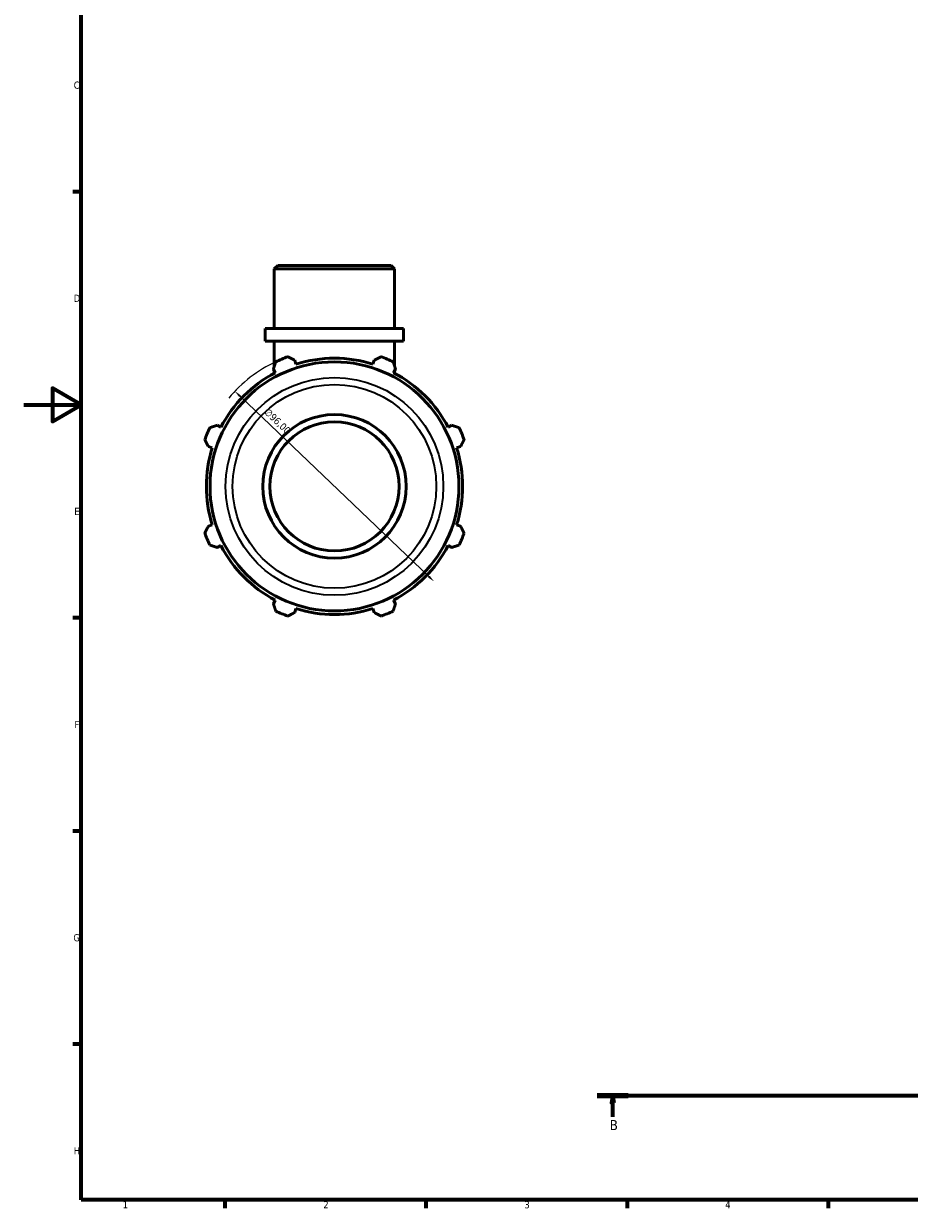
# Model space of a CAD drawing. Header units: millimetres. Extents: x 0 to 931, y 0 to 860.
# Tile 1 of 6: x 0 to 309, y 17 to 430. Entities that reach past the tile are written whole.
import ezdxf

# ---------------------------------------------------------------- set-up
doc = ezdxf.new("R2010")
doc.units = ezdxf.units.MM
doc.linetypes.add('CHAIN', pattern=[0.7087, 0.4724, -0.0591, 0.1181, -0.0591])
for name, color, linetype, lineweight in [('Border (ISO)', 7, 'Continuous', 70), ('Dimension (ISO)', 7, 'Continuous', 25), ('Section Line (ISO)', 7, 'CHAIN', 70), ('Visible (ISO)', 7, 'Continuous', 50), ('Visible Narrow (ISO)', 7, 'Continuous', 35)]:
    doc.layers.add(name, color=color, linetype=linetype, lineweight=lineweight)
doc.styles.add('Label Text (ISO)', font='tahoma.ttf')
doc.styles.add('Note Text (ISO)', font='tahoma.ttf')
doc.dimstyles.new('Default (ISO)', dxfattribs={"dimtxt": 2.5, "dimasz": 2.5, "dimexe": 3.175, "dimexo": 0, "dimgap": 0.762, "dimtad": 1, "dimrnd": 1e-08, "dimzin": 0, "dimtxsty": 'Note Text (ISO)', "dimcen": 0.09, "dimdle": 10, "dimclrd": 256, "dimclre": 256, "dimclrt": 232, "dimazin": 0, "dimtfac": 1.40208, "dimtmove": 0, "dimatfit": 3, "dimfxl": 1, "dimtolj": 1, "dimtzin": 0, "dimlwd": -1, "dimlwe": -1, "dimarcsym": 0})

# ---------------------------------------------------------------- blocks, each defined once
blk = doc.blocks.new('Borders Default Border')
at = {"layer": 'Border (ISO)'}
for p, q in [((20, 371.25), (17.1, 371.25)), ((20, 222.75), (17.1, 222.75)), ((20, 148.5), (17.1, 148.5)), ((20, 74.25), (17.1, 74.25)), ((70.08, 20), (70.08, 17.1)), ((140.17, 20), (140.17, 17.1)), ((210.25, 20), (210.25, 17.1)), ((280.33, 20), (280.33, 17.1))]:
    blk.add_line(p, q, dxfattribs=at)
at = {"layer": 'Border (ISO)', "flags": 128}
for points in [[(20, 20), (20, 574), (821, 574), (821, 20), (20, 20)], [(0, 297), (20, 297), (10, 302.77), (10, 291.23), (20, 297)]]:
    blk.add_lwpolyline(points, dxfattribs=at)
at = {"layer": 'Border (ISO)', "color": 232, "true_color": 0xca0064, "char_height": 2.5, "attachment_point": 7, "style": 'Note Text (ISO)'}
for s, insert in [('C', (17.43, 407.08)), ('D', (17.43, 332.88)), ('E', (17.64, 258.63)), ('F', (17.7, 184.38)), ('G', (17.31, 110.08)), ('H', (17.44, 35.88)), ('1', (34.48, 17.1)), ('2', (104.37, 17.1)), ('3', (174.43, 17.05)), ('4', (244.42, 17.1))]:
    blk.add_mtext(s, dxfattribs=dict(at, insert=insert))
blk = doc.blocks.new('2dTransSection0')
at = {"layer": 'Section Line (ISO)', "linetype": 'CHAIN'}
blk.add_line((199.86, 56.35), (784.34, 56.35), dxfattribs=at)
at = {"layer": 'Section Line (ISO)', "linetype": 'Continuous', "lineweight": 140}
for p, q in [((199.86, 56.35), (210.65, 56.35)), ((773.55, 56.35), (784.34, 56.35))]:
    blk.add_line(p, q, dxfattribs=at)
at = {"layer": 'Section Line (ISO)', "linetype": 'Continuous'}
for p, q in [((205.25, 56.35), (204.75, 53.85)), ((204.75, 53.85), (205.75, 53.85)), ((205.25, 53.85), (205.25, 56.35)), ((205.75, 53.85), (205.25, 56.35)), ((205.25, 48.99), (205.25, 53.85)), ((778.95, 56.35), (778.45, 53.85)), ((778.45, 53.85), (779.45, 53.85)), ((778.95, 53.85), (778.95, 56.35)), ((779.45, 53.85), (778.95, 56.35)), ((778.95, 48.99), (778.95, 53.85))]:
    blk.add_line(p, q, dxfattribs=at)
at = {"layer": 'Section Line (ISO)', "linetype": 'Continuous', "flags": 128}
for points in [[(205.75, 53.85), (205.25, 56.35), (204.75, 53.85), (205.75, 53.85)], [(779.45, 53.85), (778.95, 56.35), (778.45, 53.85), (779.45, 53.85)]]:
    blk.add_lwpolyline(points, dxfattribs=at)
at = {"layer": 'Section Line (ISO)'}
for points in [[(205.75, 53.85), (205.25, 56.35), (204.75, 53.85), (205.75, 53.85)], [(779.45, 53.85), (778.95, 56.35), (778.45, 53.85), (779.45, 53.85)]]:
    blk.add_solid(points, dxfattribs=at)
at = {"layer": 'Section Line (ISO)', "char_height": 3.5, "attachment_point": 7, "style": 'Label Text (ISO)'}
for insert in [(204.19, 44.35), (777.88, 44.35)]:
    blk.add_mtext('B', dxfattribs=dict(at, insert=insert))
blk = doc.blocks.new('*D15')
at = {"layer": 'Defpoints', "color": 0, "transparency": 16777216}
for p in [(73.57, 301.75), (142.99, 235.45)]:
    blk.add_point(p, dxfattribs=at)
at = {"layer": 'Dimension (ISO)', "transparency": 16777216}
blk.add_line((141.19, 237.18), (75.38, 300.02), dxfattribs=at)
blk.add_arc((108.28, 268.6), 48, 115.208, 140.109, dxfattribs=at)
for points in [[(75.66, 300.32), (75.09, 299.72), (73.57, 301.75)], [(141.47, 237.48), (140.9, 236.87), (142.99, 235.45)]]:
    blk.add_solid(points, dxfattribs=at)
at = {"layer": 'Dimension (ISO)', "color": 232, "true_color": 0xca0064, "transparency": 16777216, "insert": (85.34, 296.01), "char_height": 2.5, "attachment_point": 1, "rotation": 316.3191, "style": 'Note Text (ISO)'}
blk.add_mtext('\\A1;∅96,00', dxfattribs=at)

msp = doc.modelspace()

# ---------------------------------------------------------------- linework, layer by layer
at = {"layer": 'Visible (ISO)'}
for p, q in [((88.584, 345.599), (87.326, 344.342)), ((129.236, 344.342), (87.326, 344.342)), ((87.326, 323.599), (87.326, 344.342)), ((88.584, 345.599), (127.979, 345.599)), ((127.979, 345.599), (129.236, 344.342)), ((129.236, 323.599), (129.236, 344.342)), ((132.38, 323.599), (84.183, 323.599)), ((84.183, 319.199), (84.183, 323.599)), ((132.38, 319.199), (132.38, 323.599)), ((132.38, 319.199), (84.183, 319.199)), ((87.326, 310.461), (87.326, 319.199)), ((129.236, 310.461), (129.236, 319.199)), ((94.858, 311.173), (94.425, 312.547)), ((122.138, 312.547), (121.705, 311.173)), ((87.004, 309.473), (87.669, 308.195)), ((87.326, 308.015), (87.326, 308.853)), ((128.894, 308.195), (129.559, 309.473)), ((129.236, 308.015), (129.236, 308.853)), ((68.685, 289.212), (67.408, 289.877)), ((149.155, 289.877), (147.878, 289.212)), ((64.334, 282.456), (65.707, 282.023)), ((150.855, 282.023), (152.229, 282.456)), ((65.707, 255.176), (64.334, 254.743)), ((152.229, 254.743), (150.855, 255.176)), ((67.408, 247.322), (68.685, 247.987)), ((147.878, 247.987), (149.155, 247.322)), ((87.669, 229.003), (87.004, 227.726)), ((129.559, 227.726), (128.894, 229.003)), ((94.425, 224.652), (94.858, 226.025)), ((121.705, 226.025), (122.138, 224.652))]:
    msp.add_line(p, q, dxfattribs=at)
for radius in [43.367, 25, 22.5]:
    msp.add_circle((108.281, 268.599), radius, dxfattribs=at)
for radius, start, end in [(48, 109.79198, 115.20802), (48, 64.79198, 70.20802), (44.64, 72.5, 107.5), (44.64, 117.5, 152.5), (44.64, 27.5, 62.5), (48, 154.79198, 160.20802), (48, 19.79198, 25.20802), (44.64, 162.5, 197.5), (44.64, 342.5, 17.5), (48, 199.79198, 205.20802), (48, 334.79198, 340.20802), (44.64, 207.5, 242.5), (44.64, 297.5, 332.5), (48, 244.79198, 250.20802), (44.64, 252.5, 287.5), (48, 289.79198, 295.20802)]:
    msp.add_arc((108.281, 268.599), radius, start, end, dxfattribs=at)
for points, weights in [([(92.028, 313.764), (93.251, 313.143), (94.425, 312.547)], [1, 1.00105004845, 1.0012831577]), ([(122.138, 312.547), (123.312, 313.143), (124.535, 313.764)], [1.0012831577, 1.00105004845, 1]), ([(87.004, 309.473), (87.412, 310.724), (87.838, 312.028)], [1.0012831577, 1.00105004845, 1]), ([(128.725, 312.028), (129.15, 310.724), (129.559, 309.473)], [1, 1.00105004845, 1.0012831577]), ([(64.853, 289.043), (66.156, 289.468), (67.408, 289.877)], [1, 1.00105004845, 1.0012831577]), ([(149.155, 289.877), (150.406, 289.468), (151.71, 289.043)], [1.0012831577, 1.00105004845, 1]), ([(64.334, 282.456), (63.738, 283.63), (63.117, 284.852)], [1.0012831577, 1.00105004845, 1]), ([(153.446, 284.852), (152.825, 283.63), (152.229, 282.456)], [1, 1.00105004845, 1.0012831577]), ([(63.117, 252.346), (63.738, 253.569), (64.334, 254.743)], [1, 1.00105004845, 1.0012831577]), ([(152.229, 254.743), (152.825, 253.569), (153.446, 252.346)], [1.0012831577, 1.00105004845, 1]), ([(67.408, 247.322), (66.156, 247.73), (64.853, 248.156)], [1.0012831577, 1.00105004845, 1]), ([(151.71, 248.156), (150.406, 247.73), (149.155, 247.322)], [1, 1.00105004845, 1.0012831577]), ([(87.838, 225.17), (87.412, 226.474), (87.004, 227.726)], [1, 1.00105004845, 1.0012831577]), ([(129.559, 227.726), (129.15, 226.474), (128.725, 225.17)], [1.0012831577, 1.00105004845, 1]), ([(94.425, 224.652), (93.251, 224.056), (92.028, 223.435)], [1.0012831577, 1.00105004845, 1]), ([(124.535, 223.435), (123.312, 224.056), (122.138, 224.652)], [1, 1.00105004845, 1.0012831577])]:
    msp.add_rational_spline(points, weights, degree=2, dxfattribs=at)
at = {"layer": 'Visible Narrow (ISO)'}
for radius in [37.921, 35.476]:
    msp.add_circle((108.281, 268.599), radius, dxfattribs=at)

# ---------------------------------------------------------------- block references
msp.add_blockref('Borders Default Border', (0, 0))
at = {"layer": 'Section Line (ISO)'}
msp.add_blockref('2dTransSection0', (0, 0), dxfattribs=at)

# ---------------------------------------------------------------- dimensions: what is measured, and where the dimension line sits
at = {"layer": 'Dimension (ISO)'}
dim = msp.add_diameter_dim_2p(p1=(142.995, 235.448), p2=(73.568, 301.75), dimstyle='Default (ISO)', override={"dimdec": 2, "dimlfac": 1, "dimtp": 0, "dimtm": 0, "dimtdec": 2, "dimatfit": 2}, dxfattribs=at)
dim.commit()
dim.dimension.update_dxf_attribs({"geometry": '*D15', "text_midpoint": (86.563, 289.34), "dimtype": 163})

doc.saveas('drawing.dxf')
